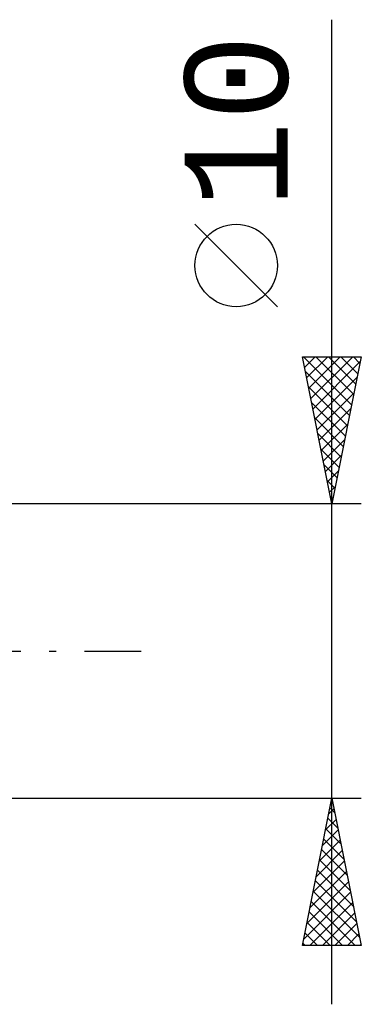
# Model space of a CAD drawing. Header units: millimetres. Extents: x -57 to 83, y -39 to 42.
# Tile 7 of 8: x 33 to 45, y -12 to 21. Entities that reach past the tile are written whole.
import ezdxf
from ezdxf.enums import TextEntityAlignment as Align

# ---------------------------------------------------------------- set-up
doc = ezdxf.new("R2010")
doc.units = ezdxf.units.MM
doc.header["$LTSCALE"] = 4.8
doc.linetypes.add('LONGDASH_DASH', pattern=[0.85, 0.4, -0.2, 0.05, -0.2])
doc.layers.add('2', color=7, linetype='CONTINUOUS')
doc.layers.add('SK4', color=2, linetype='LONGDASH_DASH')
doc.styles.get("Standard").update_dxf_attribs({"font": 'Monospac821 BT'})

msp = doc.modelspace()

# ---------------------------------------------------------------- linework, layer by layer
at = {"layer": '2', "color": 7, "linetype": 'CONTINUOUS', "lineweight": 25}
for p, q in [((44, -12), (44, 21.45)), ((42.15, 11.7), (39.35, 14.5)), ((44, 5), (43, 10)), ((43, 10), (45, 10)), ((43.002, 9.991), (43.011, 10)), ((43.033, 10), (44.672, 8.361)), ((43.073, 9.637), (43.436, 10)), ((43.143, 9.284), (43.86, 10)), ((43.214, 8.93), (44.284, 10)), ((43.285, 8.576), (44.708, 10)), ((43.355, 8.223), (44.967, 9.834)), ((43.457, 10), (44.743, 8.714)), ((43.882, 10), (44.814, 9.068)), ((45, 10), (44, 5)), ((44.306, 10), (44.884, 9.422)), ((44.73, 10), (44.955, 9.775)), ((43.098, 9.511), (44.601, 8.007)), ((43.426, 7.869), (44.861, 9.304)), ((43.204, 8.981), (44.531, 7.654)), ((43.497, 7.516), (44.755, 8.774)), ((43.31, 8.45), (44.46, 7.3)), ((43.568, 7.162), (44.649, 8.243)), ((43.416, 7.92), (44.389, 6.947)), ((43.638, 6.809), (44.543, 7.713)), ((43.522, 7.39), (44.319, 6.593)), ((43.709, 6.455), (44.437, 7.183)), ((43.628, 6.859), (44.248, 6.24)), ((43.78, 6.102), (44.33, 6.652)), ((43.734, 6.329), (44.177, 5.886)), ((43.85, 5.748), (44.224, 6.122)), ((43.84, 5.799), (44.106, 5.532)), ((43.921, 5.394), (44.118, 5.592)), ((43.946, 5.268), (44.036, 5.179)), ((43.992, 5.041), (44.012, 5.061)), ((45, 5), (32, 5)), ((32, -5), (45, -5)), ((43, -10), (44, -5)), ((43.997, -5.013), (44.002, -5.009)), ((44, -5), (45, -10)), ((43.935, -5.327), (44.098, -5.49)), ((43.864, -5.68), (44.204, -6.02)), ((43.891, -5.544), (44.072, -5.362)), ((43.785, -6.074), (44.143, -5.716)), ((43.679, -6.604), (44.214, -6.069)), ((43.793, -6.034), (44.31, -6.551)), ((43.573, -7.134), (44.285, -6.423)), ((43.723, -6.387), (44.416, -7.081)), ((43.467, -7.665), (44.355, -6.777)), ((43.652, -6.741), (44.522, -7.611)), ((43.361, -8.195), (44.426, -7.13)), ((43.581, -7.094), (44.628, -8.142)), ((43.255, -8.725), (44.497, -7.484)), ((43.51, -7.448), (44.734, -8.672)), ((43.149, -9.256), (44.567, -7.837)), ((43.44, -7.802), (44.84, -9.202)), ((43.043, -9.786), (44.638, -8.191)), ((43.369, -8.155), (44.947, -9.733)), ((43.253, -10), (44.709, -8.544)), ((43.298, -8.509), (44.79, -10)), ((43.228, -8.862), (44.365, -10)), ((43.677, -10), (44.78, -8.898)), ((43.157, -9.216), (43.941, -10)), ((44.102, -10), (44.85, -9.251)), ((43.086, -9.569), (43.517, -10)), ((44.526, -10), (44.921, -9.605)), ((45, -10), (43, -10)), ((43.015, -9.923), (43.093, -10)), ((44.95, -10), (44.992, -9.959))]:
    msp.add_line(p, q, dxfattribs=at)
msp.add_circle((40.75, 13.1), 1.4, dxfattribs=at)
at = {"layer": 'SK4', "color": 2, "linetype": 'LONGDASH_DASH', "lineweight": 25}
msp.add_line((-46, 0), (38, 0), dxfattribs=at)

# ---------------------------------------------------------------- texts
at = {"layer": '2', "color": 7, "linetype": 'CONTINUOUS', "lineweight": 25}
msp.add_text('10', height=3.5, rotation=90, dxfattribs=at).set_placement((42.5, 18), align=Align.CENTER)

doc.saveas('drawing.dxf')
